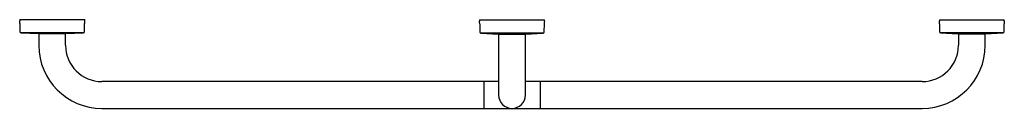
# Model space of a CAD drawing. Header units: millimetres. Extents: x 3056.49 to 3057.78, y 2373.18 to 2373.3.
import ezdxf

# ---------------------------------------------------------------- set-up
doc = ezdxf.new("R2010")
doc.units = ezdxf.units.MM
doc.layers.add('SANINDUSA', color=3, linetype='Continuous')

msp = doc.modelspace()

# ---------------------------------------------------------------- linework, layer by layer
at = {"layer": 'SANINDUSA'}
for p, q in [((3056.4897, 2373.3003), (3056.4897, 2373.2988)), ((3056.4897, 2373.3003), (3056.574, 2373.3003)), ((3056.4899, 2373.2952), (3056.49, 2373.2847)), ((3056.574, 2373.3003), (3056.5747, 2373.3003)), ((3056.5744, 2373.2847), (3056.5745, 2373.2952)), ((3056.5747, 2373.2988), (3056.5747, 2373.3003)), ((3057.0912, 2373.2999), (3057.0912, 2373.2998)), ((3057.0912, 2373.2999), (3057.1762, 2373.2999)), ((3057.0912, 2373.2998), (3057.0912, 2373.2983)), ((3057.0914, 2373.2947), (3057.0915, 2373.2842)), ((3057.1759, 2373.2842), (3057.176, 2373.2947)), ((3057.1762, 2373.2998), (3057.1762, 2373.2999)), ((3057.1762, 2373.2983), (3057.1762, 2373.2998)), ((3057.6927, 2373.3), (3057.6927, 2373.2985)), ((3057.6927, 2373.3), (3057.6935, 2373.3)), ((3057.6929, 2373.2949), (3057.693, 2373.2844)), ((3057.6935, 2373.3), (3057.7777, 2373.3)), ((3057.7774, 2373.2844), (3057.7775, 2373.2949)), ((3057.7777, 2373.2985), (3057.7777, 2373.3)), ((3056.4914, 2373.2832), (3056.5144, 2373.282)), ((3056.5729, 2373.2832), (3056.4914, 2373.2832)), ((3056.5144, 2373.282), (3056.5429, 2373.282)), ((3056.5147, 2373.282), (3056.5147, 2373.2667)), ((3056.5429, 2373.282), (3056.55, 2373.282)), ((3056.5497, 2373.2667), (3056.5497, 2373.282)), ((3056.55, 2373.282), (3056.5729, 2373.2832)), ((3057.0929, 2373.2827), (3057.1159, 2373.2815)), ((3057.0954, 2373.2827), (3057.0929, 2373.2827)), ((3057.1744, 2373.2827), (3057.0954, 2373.2827)), ((3057.1515, 2373.2815), (3057.1744, 2373.2827)), ((3057.6944, 2373.283), (3057.7174, 2373.2817)), ((3057.7759, 2373.283), (3057.6944, 2373.283)), ((3057.753, 2373.2817), (3057.7759, 2373.283)), ((3057.1159, 2373.2815), (3057.1515, 2373.2815)), ((3057.1162, 2373.2815), (3057.1162, 2373.2667)), ((3057.1512, 2373.2667), (3057.1512, 2373.2815)), ((3057.7174, 2373.2817), (3057.7247, 2373.2817)), ((3057.7177, 2373.2817), (3057.7177, 2373.2667)), ((3057.7247, 2373.2817), (3057.753, 2373.2817)), ((3057.7527, 2373.2667), (3057.7527, 2373.2817)), ((3057.1162, 2373.2667), (3057.1162, 2373.2017)), ((3057.1512, 2373.2017), (3057.1512, 2373.2667)), ((3057.0952, 2373.2192), (3056.5972, 2373.2192)), ((3057.0967, 2373.2192), (3057.0952, 2373.2192)), ((3057.1162, 2373.2192), (3057.0967, 2373.2192)), ((3057.0967, 2373.2192), (3057.0967, 2373.1842)), ((3057.1707, 2373.2192), (3057.1512, 2373.2192)), ((3057.1722, 2373.2192), (3057.1707, 2373.2192)), ((3057.1707, 2373.2192), (3057.1707, 2373.1842)), ((3057.6702, 2373.2192), (3057.1722, 2373.2192)), ((3056.5972, 2373.1842), (3057.0952, 2373.1842)), ((3057.0952, 2373.1842), (3057.0967, 2373.1842)), ((3057.0967, 2373.1842), (3057.1707, 2373.1842)), ((3057.1707, 2373.1842), (3057.1722, 2373.1842)), ((3057.1722, 2373.1842), (3057.6702, 2373.1842))]:
    msp.add_line(p, q, dxfattribs=at)
for centre, radius, start, end in [((3056.4463, 2373.2946), 0.0436, 0.7478, 5.4676), ((3056.618, 2373.2946), 0.0436, 174.5324, 179.2522), ((3057.0478, 2373.2941), 0.0436, 0.7478, 5.4676), ((3057.2195, 2373.2941), 0.0436, 174.5324, 179.2522), ((3057.6493, 2373.2944), 0.0436, 0.7478, 5.4676), ((3057.821, 2373.2944), 0.0436, 174.5324, 179.2522), ((3056.4915, 2373.2847), 0.0015, 180.7478, 266.944), ((3056.5729, 2373.2847), 0.0015, 273.056, 359.2522), ((3057.093, 2373.2842), 0.0015, 180.7478, 266.944), ((3057.1744, 2373.2842), 0.0015, 273.056, 359.2522), ((3057.6945, 2373.2844), 0.0015, 180.7478, 266.944), ((3057.7759, 2373.2844), 0.0015, 273.056, 359.2522), ((3056.5972, 2373.2667), 0.0825, 180, 270), ((3056.5972, 2373.2667), 0.0475, 180, 270), ((3057.6702, 2373.2667), 0.0475, 270, 0), ((3057.6702, 2373.2667), 0.0825, 270, 0), ((3057.1337, 2373.2017), 0.0175, 180, 0)]:
    msp.add_arc(centre, radius, start, end, dxfattribs=at)

doc.saveas('drawing.dxf')
